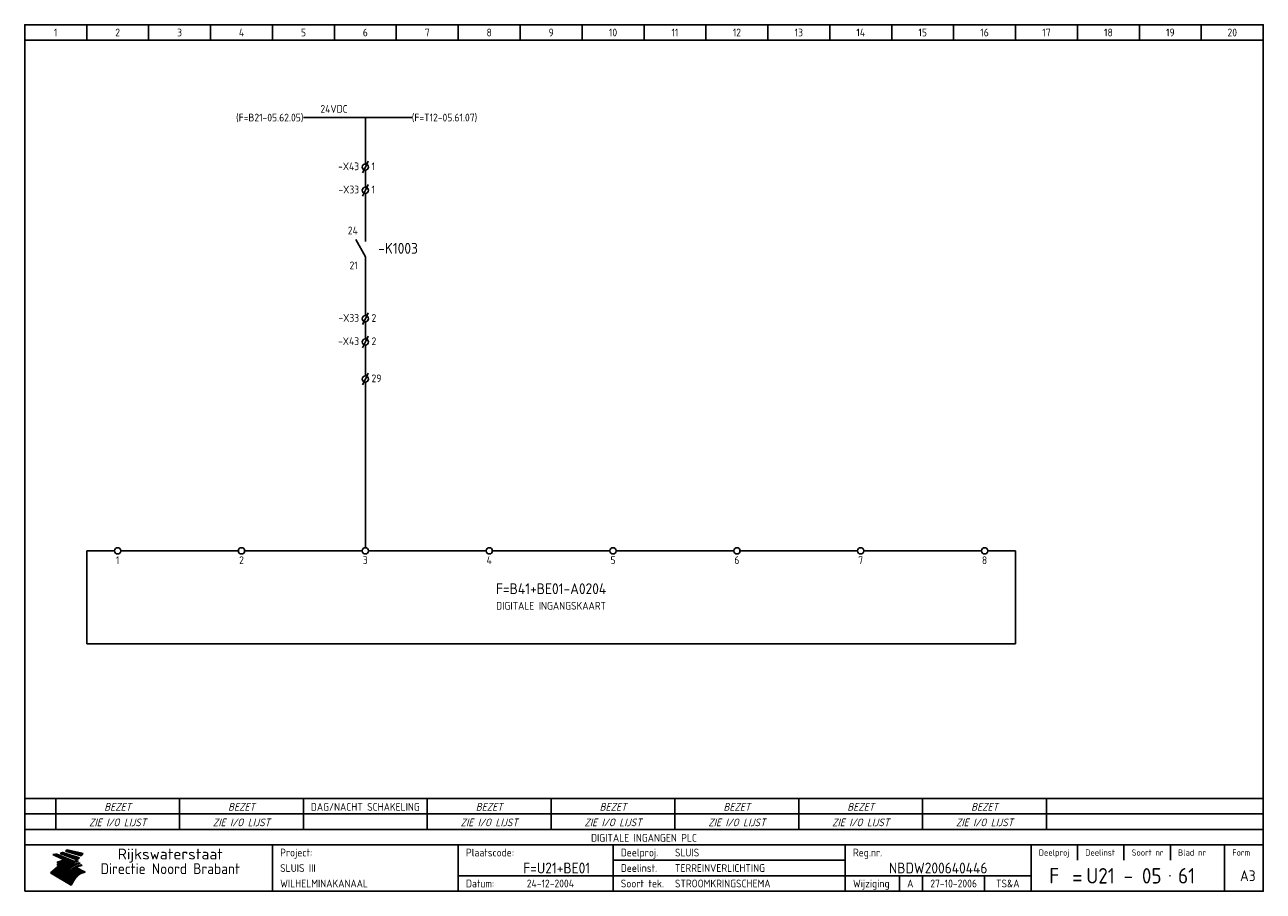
# Model space of a CAD drawing. Extents: x 10 to 410, y 10 to 290.
import ezdxf
from ezdxf.enums import TextEntityAlignment as Align

# ---------------------------------------------------------------- set-up
doc = ezdxf.new("R2010")
doc.units = 0
doc.header["$MEASUREMENT"] = 0
doc.header["$PDMODE"] = 1
for name, color, linetype in [('0-25', 7, 'CONTINUOUS'), ('0-35', 2, 'CONTINUOUS'), ('0-50', 3, 'CONTINUOUS'), ('B-25', 7, 'CONTINUOUS'), ('B-35', 2, 'CONTINUOUS'), ('S-25', 7, 'CONTINUOUS')]:
    doc.layers.add(name, color=color, linetype=linetype)
doc.styles.add('ISO', font='iso.shx')
doc.styles.get("Standard").update_dxf_attribs({"font": 'iso.shx'})

# ---------------------------------------------------------------- blocks, each defined once
blk = doc.blocks.new('KADERA3')
at = {"layer": '0-25'}
for p, q in [((30, 285), (30, 290)), ((50, 285), (50, 290)), ((70, 285), (70, 290)), ((90, 285), (90, 290)), ((110, 285), (110, 290)), ((130, 285), (130, 290)), ((150, 285), (150, 290)), ((170, 285), (170, 290)), ((190, 285), (190, 290)), ((210, 285), (210, 290)), ((230, 285), (230, 290)), ((250, 285), (250, 290)), ((270, 285), (270, 290)), ((290, 285), (290, 290)), ((310, 285), (310, 290)), ((330, 285), (330, 290)), ((350, 285), (350, 290)), ((370, 285), (370, 290)), ((390, 285), (390, 290)), ((10, 285), (410, 285)), ((410, 35), (10, 35)), ((410, 30), (10, 30)), ((350, 25), (350, 20)), ((365, 25), (365, 20)), ((380, 25), (380, 20)), ((200, 20), (275, 20)), ((150, 15), (335, 15)), ((292.5, 15), (292.5, 10)), ((300, 15), (300, 10)), ((320, 15), (320, 10))]:
    blk.add_line(p, q, dxfattribs=at)
at = {"layer": '0-25', "color": 7}
for p, q in [((19.1, 21.89), (25.12, 19)), ((19.1, 21.89), (25.12, 19)), ((19.17, 21.86), (20.7, 21.86)), ((19.29, 21.8), (20.83, 21.8)), ((19.4, 21.75), (20.96, 21.75)), ((19.52, 21.69), (21.09, 21.69)), ((19.64, 21.63), (21.22, 21.63)), ((19.74, 21.92), (20.56, 21.92)), ((19.75, 21.58), (21.36, 21.58)), ((19.87, 21.52), (21.49, 21.52)), ((19.99, 21.47), (21.62, 21.47)), ((20.11, 21.41), (21.75, 21.41)), ((20.22, 21.35), (21.88, 21.35)), ((20.25, 21.97), (20.43, 21.97)), ((20.34, 21.3), (22.02, 21.3)), ((20.38, 21.99), (26.02, 19.59)), ((20.38, 21.99), (26.02, 19.59)), ((20.46, 21.24), (22.15, 21.24)), ((20.57, 21.18), (22.28, 21.18)), ((20.69, 21.13), (22.41, 21.13)), ((20.81, 21.07), (22.55, 21.07)), ((20.92, 21.02), (22.68, 21.02)), ((21.04, 20.96), (22.81, 20.96)), ((21.16, 20.9), (22.94, 20.9)), ((21.27, 20.85), (23.07, 20.85)), ((21.39, 20.79), (23.21, 20.79)), ((21.47, 22.25), (26.83, 20.19)), ((21.47, 22.25), (26.83, 20.19)), ((21.49, 22.25), (23.07, 22.25)), ((21.51, 20.73), (23.34, 20.73)), ((21.6, 22.2), (23.25, 22.2)), ((21.63, 20.68), (23.47, 20.68)), ((21.65, 22.31), (22.89, 22.31)), ((21.74, 20.62), (23.6, 20.62)), ((21.75, 22.14), (23.42, 22.14)), ((21.8, 22.37), (22.71, 22.37)), ((21.86, 20.57), (23.73, 20.57)), ((21.9, 22.08), (23.6, 22.08)), ((21.94, 22.42), (22.53, 22.42)), ((21.98, 20.51), (23.87, 20.51)), ((22.04, 22.03), (23.78, 22.03)), ((22.06, 22.48), (22.36, 22.48)), ((22.09, 20.45), (24, 20.45)), ((22.18, 22.53), (27.65, 20.8)), ((22.18, 22.53), (27.65, 20.8)), ((22.19, 21.97), (23.96, 21.97)), ((22.21, 20.4), (24.13, 20.4)), ((22.33, 20.34), (24.26, 20.34)), ((22.34, 21.92), (24.13, 21.92)), ((22.37, 20), (23.08, 20)), ((22.44, 20.28), (24.4, 20.28)), ((22.48, 21.86), (24.31, 21.86)), ((22.49, 20.06), (23.04, 20.06)), ((22.56, 20.23), (24.53, 20.23)), ((22.61, 20.12), (22.93, 20.12)), ((22.63, 21.8), (24.49, 21.8)), ((22.68, 20.17), (24.66, 20.17)), ((22.71, 20.17), (22.82, 20.17)), ((23.11, 20.02), (22.77, 20.2)), ((23.11, 20.02), (22.77, 20.2)), ((22.78, 21.75), (24.67, 21.75)), ((22.79, 20.12), (24.79, 20.12)), ((22.91, 20.06), (24.92, 20.06)), ((22.92, 21.69), (24.85, 21.69)), ((23.03, 20), (25.06, 20)), ((23.07, 21.63), (25.02, 21.63)), ((23.14, 22.99), (28.22, 21.46)), ((23.14, 22.99), (28.22, 21.46)), ((23.15, 22.98), (25.33, 22.98)), ((23.22, 21.58), (25.2, 21.58)), ((23.23, 23.04), (25.09, 23.04)), ((23.32, 23.1), (24.84, 23.1)), ((23.34, 22.93), (25.57, 22.93)), ((23.36, 21.52), (25.38, 21.52)), ((23.4, 23.15), (24.6, 23.15)), ((23.49, 23.21), (24.36, 23.21)), ((23.51, 21.47), (25.56, 21.47)), ((23.52, 22.87), (25.81, 22.87)), ((23.57, 23.27), (24.12, 23.27)), ((23.64, 23.32), (23.87, 23.32)), ((23.66, 21.41), (25.74, 21.41)), ((23.7, 23.36), (28.82, 22.17)), ((23.7, 23.36), (28.82, 22.17)), ((23.71, 22.82), (26.06, 22.82)), ((23.8, 21.35), (25.91, 21.35)), ((23.9, 22.76), (26.3, 22.76)), ((23.95, 21.3), (26.09, 21.3)), ((24.09, 22.7), (26.54, 22.7)), ((24.09, 21.24), (26.27, 21.24)), ((24.24, 21.18), (26.45, 21.18)), ((24.27, 22.65), (26.78, 22.65)), ((24.39, 21.13), (26.62, 21.13)), ((24.46, 22.59), (27.03, 22.59)), ((24.53, 21.07), (26.8, 21.07)), ((24.65, 22.53), (27.27, 22.53)), ((24.68, 21.02), (26.98, 21.02)), ((24.83, 20.96), (27.16, 20.96)), ((24.84, 22.48), (27.51, 22.48)), ((24.97, 20.9), (27.34, 20.9)), ((25.02, 22.42), (27.75, 22.42)), ((25.12, 20.85), (27.51, 20.85)), ((25.21, 22.37), (28, 22.37)), ((25.27, 20.79), (27.63, 20.79)), ((25.4, 22.31), (28.24, 22.31)), ((25.41, 20.73), (27.57, 20.73)), ((25.56, 20.68), (27.51, 20.68)), ((25.58, 22.25), (28.48, 22.25)), ((25.71, 20.62), (27.44, 20.62)), ((25.77, 22.2), (28.72, 22.2)), ((25.85, 20.57), (27.37, 20.57)), ((25.96, 22.14), (28.79, 22.14)), ((26, 20.51), (27.29, 20.51)), ((26.15, 22.08), (28.75, 22.08)), ((26.15, 20.45), (27.22, 20.45)), ((26.29, 20.4), (27.14, 20.4)), ((26.33, 22.03), (28.71, 22.03)), ((26.44, 20.34), (27.06, 20.34)), ((26.52, 21.97), (28.66, 21.97)), ((26.59, 20.28), (26.97, 20.28)), ((26.71, 21.92), (28.62, 21.92)), ((26.73, 20.23), (26.89, 20.23)), ((26.9, 21.86), (28.57, 21.86)), ((27.08, 21.8), (28.52, 21.8)), ((27.27, 21.75), (28.48, 21.75)), ((27.46, 21.69), (28.43, 21.69)), ((27.65, 21.63), (28.38, 21.63)), ((27.83, 21.58), (28.33, 21.58)), ((28.02, 21.52), (28.28, 21.52)), ((28.21, 21.47), (28.22, 21.47)), ((20.58, 17.88), (18.3, 16)), ((20.58, 17.88), (18.3, 16)), ((24.94, 11.97), (18.3, 16)), ((24.94, 11.97), (18.3, 16)), ((18.31, 16.01), (20.96, 16.01)), ((18.38, 16.07), (21.46, 16.07)), ((18.45, 16.12), (21.88, 16.12)), ((18.52, 16.18), (22.15, 16.18)), ((18.59, 16.23), (22.38, 16.23)), ((18.65, 16.29), (22.58, 16.29)), ((18.72, 16.35), (22.75, 16.35)), ((18.79, 16.4), (22.91, 16.4)), ((18.86, 16.46), (20.6, 16.46)), ((18.93, 16.52), (20.6, 16.52)), ((18.99, 16.57), (20.6, 16.57)), ((19.06, 16.63), (20.6, 16.63)), ((19.13, 16.68), (20.6, 16.68)), ((19.2, 16.74), (20.6, 16.74)), ((19.27, 16.8), (20.6, 16.8)), ((19.33, 16.85), (21.07, 16.85)), ((19.4, 16.91), (21.55, 16.91)), ((19.47, 16.97), (21.88, 16.97)), ((19.54, 17.02), (22.13, 17.02)), ((19.61, 17.08), (22.34, 17.08)), ((19.67, 17.13), (20.6, 17.13)), ((19.74, 17.19), (20.6, 17.19)), ((19.81, 17.25), (20.6, 17.25)), ((19.88, 17.3), (20.6, 17.3)), ((19.95, 17.36), (20.6, 17.36)), ((20.01, 17.42), (20.6, 17.42)), ((20.08, 17.47), (20.93, 17.47)), ((20.15, 17.53), (21.26, 17.53)), ((20.22, 17.58), (21.51, 17.58)), ((20.29, 17.64), (21.72, 17.64)), ((20.35, 17.7), (21.9, 17.7)), ((20.42, 17.75), (22.07, 17.75)), ((20.49, 17.81), (22.22, 17.81)), ((20.56, 17.87), (22.36, 17.87)), ((20.6, 19.11), (20.58, 19.51)), ((20.6, 19.11), (20.58, 19.51)), ((20.58, 19.5), (22.09, 19.5)), ((20.58, 19.44), (21.95, 19.44)), ((20.59, 19.38), (21.79, 19.38)), ((20.59, 19.33), (21.62, 19.33)), ((20.59, 19.27), (21.42, 19.27)), ((20.6, 19.22), (21.2, 19.22)), ((20.6, 19.16), (20.93, 19.16)), ((20.6, 19.11), (20.69, 19.12)), ((20.6, 19.11), (20.69, 19.12)), ((20.6, 18.79), (20.77, 18.81)), ((20.6, 18.79), (20.77, 18.81)), ((20.6, 18.29), (20.6, 18.79)), ((20.6, 18.29), (20.6, 18.79)), ((20.6, 18.77), (22.46, 18.77)), ((20.6, 18.71), (22.33, 18.71)), ((20.6, 18.65), (22.19, 18.65)), ((20.6, 18.6), (22.04, 18.6)), ((20.6, 18.54), (21.87, 18.54)), ((20.6, 18.48), (21.68, 18.48)), ((20.6, 18.43), (21.46, 18.43)), ((20.6, 18.37), (21.21, 18.37)), ((20.6, 18.32), (20.87, 18.32)), ((20.6, 18.29), (20.88, 18.32)), ((20.6, 18.29), (20.88, 18.32)), ((20.6, 17.88), (20.86, 17.91)), ((20.6, 17.88), (20.86, 17.91)), ((20.6, 17.43), (20.97, 17.48)), ((20.6, 17.43), (20.97, 17.48)), ((20.6, 17.43), (20.6, 17.09)), ((20.6, 17.43), (20.6, 17.09)), ((20.6, 17.09), (21.26, 17.16)), ((20.6, 17.09), (21.26, 17.16)), ((20.6, 16.8), (21.37, 16.89)), ((20.6, 16.8), (21.37, 16.89)), ((20.6, 16.8), (20.6, 16.45)), ((20.6, 16.8), (20.6, 16.45)), ((20.6, 16.45), (21.56, 16.56)), ((20.6, 16.45), (21.56, 16.56)), ((20.6, 15.97), (21.67, 16.09)), ((20.6, 15.97), (21.67, 16.09)), ((20.7, 16.46), (23.06, 16.46)), ((20.9, 19.55), (22.23, 19.55)), ((20.9, 18.82), (22.59, 18.82)), ((20.98, 17.92), (22.5, 17.92)), ((21.02, 17.13), (22.53, 17.13)), ((21.19, 19.61), (22.35, 19.61)), ((21.2, 16.52), (23.2, 16.52)), ((21.32, 18.88), (22.71, 18.88)), ((21.32, 17.98), (22.62, 17.98)), ((21.42, 19.67), (22.47, 19.67)), ((21.47, 17.19), (22.7, 17.19)), ((21.59, 18.03), (22.74, 18.03)), ((21.61, 18.93), (22.82, 18.93)), ((21.62, 19.72), (22.59, 19.72)), ((21.72, 16.57), (23.32, 16.57)), ((21.77, 17.25), (22.85, 17.25)), ((21.8, 19.78), (22.69, 19.78)), ((21.8, 18.09), (22.85, 18.09)), ((21.84, 18.99), (22.92, 18.99)), ((21.96, 19.83), (22.79, 19.83)), ((21.99, 18.15), (22.95, 18.15)), ((22.01, 17.3), (22.99, 17.3)), ((22.03, 19.05), (23.03, 19.05)), ((22.1, 16.63), (23.44, 16.63)), ((22.11, 19.89), (22.89, 19.89)), ((22.16, 18.2), (23.05, 18.2)), ((22.21, 19.1), (23.12, 19.1)), ((22.21, 17.36), (23.12, 17.36)), ((22.24, 19.95), (22.99, 19.95)), ((22.31, 18.26), (23.15, 18.26)), ((22.36, 19.16), (23.22, 19.16)), ((22.38, 16.68), (23.56, 16.68)), ((22.39, 17.42), (23.24, 17.42)), ((22.45, 18.32), (23.24, 18.32)), ((22.51, 19.22), (23.3, 19.22)), ((22.56, 17.47), (23.36, 17.47)), ((22.59, 18.37), (23.33, 18.37)), ((22.6, 16.74), (23.66, 16.74)), ((22.64, 19.27), (23.39, 19.27)), ((22.71, 18.43), (23.42, 18.43)), ((22.71, 17.53), (23.47, 17.53)), ((22.77, 19.33), (23.47, 19.33)), ((22.79, 16.8), (23.77, 16.8)), ((22.83, 18.48), (23.5, 18.48)), ((22.84, 17.58), (23.57, 17.58)), ((22.89, 19.38), (23.55, 19.38)), ((22.94, 18.54), (23.58, 18.54)), ((22.96, 16.85), (23.86, 16.85)), ((22.97, 17.64), (23.67, 17.64)), ((23, 19.44), (23.63, 19.44)), ((23.04, 18.6), (23.66, 18.6)), ((23.1, 19.5), (23.72, 19.5)), ((23.1, 17.7), (23.77, 17.7)), ((23.12, 16.91), (23.96, 16.91)), ((23.14, 18.65), (23.74, 18.65)), ((23.15, 19.95), (25.19, 19.95)), ((23.21, 19.55), (23.8, 19.55)), ((23.21, 17.75), (23.86, 17.75)), ((23.21, 16.01), (28.9, 16.01)), ((23.24, 18.71), (23.82, 18.71)), ((23.26, 19.89), (25.32, 19.89)), ((23.26, 16.97), (24.05, 16.97)), ((23.3, 19.61), (23.88, 19.61)), ((23.32, 17.81), (23.95, 17.81)), ((23.33, 18.77), (23.91, 18.77)), ((23.37, 16.07), (29.08, 16.07)), ((23.38, 19.83), (25.45, 19.83)), ((23.39, 19.67), (23.81, 19.67)), ((23.39, 17.02), (24.14, 17.02)), ((23.42, 18.82), (23.99, 18.82)), ((23.42, 17.87), (24.03, 17.87)), ((23.45, 19.7), (23.58, 19.79)), ((23.45, 19.7), (23.58, 19.79)), ((23.48, 19.72), (23.7, 19.72)), ((23.5, 19.78), (25.58, 19.78)), ((23.51, 18.88), (24.07, 18.88)), ((23.51, 16.12), (29.27, 16.12)), ((23.52, 17.92), (24.11, 17.92)), ((23.52, 17.08), (24.22, 17.08)), ((23.54, 18.9), (24.3, 19.42)), ((23.54, 18.9), (24.3, 19.42)), ((23.56, 19.78), (23.59, 19.78)), ((23.56, 19.39), (23.9, 19.62)), ((23.56, 19.39), (23.9, 19.62)), ((23.58, 19.79), (23.9, 19.62)), ((23.58, 19.79), (23.9, 19.62)), ((23.59, 18.93), (24.15, 18.93)), ((23.61, 19.72), (25.72, 19.72)), ((23.62, 17.98), (24.2, 17.98)), ((23.63, 17.13), (24.3, 17.13)), ((23.65, 18.59), (24.62, 19.25)), ((23.65, 18.59), (24.62, 19.25)), ((29.41, 16.17), (23.65, 16.17)), ((23.67, 18.99), (24.23, 18.99)), ((23.71, 18.03), (24.28, 18.03)), ((23.73, 19.67), (25.85, 19.67)), ((23.75, 19.05), (24.32, 19.05)), ((23.75, 17.19), (24.38, 17.19)), ((23.77, 16.23), (29.47, 16.23)), ((23.79, 18.09), (24.36, 18.09)), ((23.83, 19.1), (24.4, 19.1)), ((23.85, 19.61), (25.98, 19.61)), ((23.85, 17.25), (24.46, 17.25)), ((23.88, 18.15), (24.44, 18.15)), ((23.89, 16.29), (29.36, 16.29)), ((23.92, 19.16), (24.48, 19.16)), ((23.94, 18.19), (25.23, 19.07)), ((23.94, 18.19), (25.23, 19.07)), ((23.95, 17.3), (24.55, 17.3)), ((23.96, 19.55), (25.96, 19.55)), ((23.96, 18.2), (24.53, 18.2)), ((24, 19.22), (24.56, 19.22)), ((24, 16.35), (29.24, 16.35)), ((24.04, 18.26), (24.61, 18.26)), ((24.05, 17.36), (24.63, 17.36)), ((24.06, 17.88), (25.34, 18.76)), ((24.06, 17.88), (25.34, 18.76)), ((24.08, 19.5), (25.88, 19.5)), ((24.08, 19.27), (24.58, 19.27)), ((24.11, 16.4), (29.13, 16.4)), ((24.13, 18.32), (24.69, 18.32)), ((24.14, 17.42), (24.71, 17.42)), ((24.16, 19.33), (24.47, 19.33)), ((24.2, 19.44), (25.79, 19.44)), ((24.21, 18.37), (24.77, 18.37)), ((24.21, 16.46), (29.02, 16.46)), ((24.23, 17.47), (24.79, 17.47)), ((24.24, 17.48), (25.52, 18.36)), ((24.24, 17.48), (25.52, 18.36)), ((24.25, 19.38), (24.36, 19.38)), ((24.29, 18.43), (24.85, 18.43)), ((24.3, 19.42), (24.62, 19.25)), ((24.3, 19.42), (24.62, 19.25)), ((24.31, 19.38), (25.71, 19.38)), ((24.31, 17.53), (24.87, 17.53)), ((24.31, 16.52), (28.91, 16.52)), ((24.35, 17.17), (25.64, 18.05)), ((24.35, 17.17), (25.64, 18.05)), ((24.37, 18.48), (24.94, 18.48)), ((24.39, 17.58), (24.96, 17.58)), ((24.4, 16.57), (28.79, 16.57)), ((24.43, 19.33), (25.62, 19.33)), ((24.45, 18.54), (25.02, 18.54)), ((24.47, 17.64), (25.04, 17.64)), ((24.49, 16.63), (28.68, 16.63)), ((24.54, 18.6), (25.1, 18.6)), ((24.55, 19.27), (25.54, 19.27)), ((24.56, 17.7), (25.12, 17.7)), ((24.57, 16.68), (28.57, 16.68)), ((24.62, 18.65), (25.18, 18.65)), ((24.63, 16.72), (25.91, 17.6)), ((24.63, 16.72), (25.91, 17.6)), ((24.64, 17.75), (25.2, 17.75)), ((24.66, 16.74), (28.45, 16.74)), ((24.67, 19.22), (25.45, 19.22)), ((24.7, 18.71), (25.27, 18.71)), ((24.72, 17.81), (25.29, 17.81)), ((24.74, 16.8), (28.34, 16.8)), ((24.78, 19.16), (25.37, 19.16)), ((24.78, 18.77), (25.34, 18.77)), ((24.8, 17.87), (25.37, 17.87)), ((24.82, 16.85), (28.23, 16.85)), ((24.87, 18.82), (25.4, 18.82)), ((24.89, 17.92), (25.45, 17.92)), ((24.9, 19.1), (25.28, 19.1)), ((24.9, 16.91), (28.11, 16.91)), ((24.95, 18.88), (25.45, 18.88)), ((24.97, 17.98), (25.53, 17.98)), ((24.99, 16.97), (28, 16.97)), ((25.02, 19.05), (25.2, 19.05)), ((25.03, 18.93), (25.51, 18.93)), ((25.05, 18.03), (25.61, 18.03)), ((25.07, 17.02), (27.89, 17.02)), ((25.11, 18.99), (25.57, 18.99)), ((26.02, 19.59), (25.12, 19)), ((26.02, 19.59), (25.12, 19)), ((25.13, 18.09), (25.68, 18.09)), ((25.15, 17.08), (27.77, 17.08)), ((25.19, 19.05), (25.63, 19.05)), ((25.21, 18.15), (25.75, 18.15)), ((25.23, 17.13), (27.66, 17.13)), ((25.26, 19.1), (25.7, 19.1)), ((25.3, 18.2), (25.82, 18.2)), ((25.31, 17.19), (27.55, 17.19)), ((25.33, 19.16), (25.77, 19.16)), ((25.38, 18.26), (25.89, 18.26)), ((25.39, 19.22), (25.85, 19.22)), ((25.4, 17.25), (27.43, 17.25)), ((25.46, 18.32), (25.97, 18.32)), ((25.47, 19.27), (25.93, 19.27)), ((25.48, 17.3), (27.32, 17.3)), ((25.54, 19.33), (26.03, 19.33)), ((25.54, 18.37), (26.06, 18.37)), ((25.56, 17.36), (27.21, 17.36)), ((25.62, 18.43), (26.14, 18.43)), ((25.63, 19.38), (26.13, 19.38)), ((25.64, 17.42), (27.1, 17.42)), ((25.7, 18.48), (26.24, 18.48)), ((25.72, 19.44), (26.24, 19.44)), ((25.73, 17.47), (26.98, 17.47)), ((25.79, 18.54), (26.34, 18.54)), ((25.81, 17.53), (26.87, 17.53)), ((25.82, 19.5), (26.36, 19.5)), ((25.89, 18.6), (26.46, 18.6)), ((25.89, 17.58), (26.76, 17.58)), ((25.93, 19.55), (26.53, 19.55)), ((25.96, 17.64), (26.64, 17.64)), ((25.99, 18.65), (26.58, 18.65)), ((26.04, 17.7), (26.59, 17.7)), ((26.06, 19.61), (26.85, 19.61)), ((26.1, 18.71), (26.72, 18.71)), ((26.12, 17.75), (26.67, 17.75)), ((26.2, 17.81), (26.76, 17.81)), ((26.21, 19.67), (27.23, 19.67)), ((26.23, 18.77), (26.89, 18.77)), ((26.29, 17.87), (26.86, 17.87)), ((26.37, 18.82), (27.09, 18.82)), ((26.39, 17.92), (26.97, 17.92)), ((26.44, 19.72), (27.18, 19.72)), ((26.49, 17.98), (27.09, 17.98)), ((26.53, 18.88), (27.34, 18.88)), ((26.56, 17.68), (29.54, 16.2)), ((26.56, 17.68), (29.54, 16.2)), ((26.6, 18.03), (27.22, 18.03)), ((26.72, 18.09), (27.38, 18.09)), ((26.73, 18.93), (27.66, 18.93)), ((26.85, 18.15), (27.56, 18.15)), ((26.99, 18.99), (27.9, 18.99)), ((27, 18.2), (27.8, 18.2)), ((27.13, 19.78), (27.25, 19.64)), ((27.13, 19.78), (27.25, 19.64)), ((27.18, 18.26), (28.13, 18.26)), ((27.26, 19.05), (27.84, 19.05)), ((27.39, 18.32), (28.47, 18.32)), ((27.7, 18.37), (28.49, 18.37)), ((27.78, 19.1), (27.93, 18.96)), ((27.78, 19.1), (27.93, 18.96)), ((28, 18.43), (28.44, 18.43)), ((28.29, 15.83), (29.54, 16.2)), ((28.29, 15.83), (29.54, 16.2)), ((28.39, 18.48), (28.54, 18.32)), ((28.39, 18.48), (28.54, 18.32)), ((29.54, 16.2), (29.45, 16.17)), ((29.54, 16.2), (29.45, 16.17)), ((29.46, 16.18), (29.47, 16.18)), ((18.38, 15.95), (20.6, 15.95)), ((18.47, 15.9), (20.6, 15.9)), ((18.57, 15.84), (20.6, 15.84)), ((18.66, 15.78), (20.6, 15.78)), ((18.75, 15.73), (20.6, 15.73)), ((18.85, 15.67), (20.6, 15.67)), ((18.94, 15.62), (20.6, 15.62)), ((19.03, 15.56), (27.83, 15.56)), ((19.12, 15.5), (27.75, 15.5)), ((19.22, 15.45), (27.66, 15.45)), ((19.31, 15.39), (27.58, 15.39)), ((19.4, 15.33), (27.5, 15.33)), ((19.49, 15.28), (27.43, 15.28)), ((19.59, 15.22), (27.36, 15.22)), ((19.68, 15.17), (27.29, 15.17)), ((19.77, 15.11), (27.22, 15.11)), ((19.86, 15.05), (27.15, 15.05)), ((19.96, 15), (27.09, 15)), ((20.05, 14.94), (27.02, 14.94)), ((20.14, 14.88), (26.96, 14.88)), ((20.24, 14.83), (26.9, 14.83)), ((20.33, 14.77), (26.84, 14.77)), ((20.42, 14.72), (26.79, 14.72)), ((20.51, 14.66), (26.73, 14.66)), ((20.6, 15.97), (20.6, 15.58)), ((20.6, 15.97), (20.6, 15.58)), ((20.6, 15.58), (21.95, 15.73)), ((20.6, 15.58), (21.95, 15.73)), ((20.61, 14.6), (26.68, 14.6)), ((20.7, 14.55), (26.62, 14.55)), ((20.79, 14.49), (26.57, 14.49)), ((20.88, 14.43), (26.52, 14.43)), ((20.94, 15.62), (27.92, 15.62)), ((20.98, 14.38), (26.47, 14.38)), ((21.07, 14.32), (26.42, 14.32)), ((21.16, 14.27), (26.38, 14.27)), ((21.25, 14.21), (26.33, 14.21)), ((21.35, 14.15), (26.29, 14.15)), ((21.44, 14.1), (26.24, 14.1)), ((21.45, 15.67), (28.01, 15.67)), ((21.53, 14.04), (26.2, 14.04)), ((21.63, 13.98), (26.16, 13.98)), ((21.72, 13.93), (26.12, 13.93)), ((21.81, 13.87), (26.08, 13.87)), ((21.9, 13.82), (26.04, 13.82)), ((21.96, 15.73), (28.11, 15.73)), ((22, 13.76), (26, 13.76)), ((22.09, 13.7), (25.96, 13.7)), ((22.18, 13.65), (25.93, 13.65)), ((22.27, 13.59), (25.89, 13.59)), ((22.34, 15.78), (28.21, 15.78)), ((22.37, 13.53), (25.86, 13.53)), ((22.46, 13.48), (25.82, 13.48)), ((22.55, 13.42), (25.79, 13.42)), ((22.62, 15.84), (28.33, 15.84)), ((22.65, 13.37), (25.76, 13.37)), ((22.74, 13.31), (25.73, 13.31)), ((22.83, 13.25), (25.69, 13.25)), ((22.84, 15.9), (28.52, 15.9)), ((22.92, 13.2), (25.66, 13.2)), ((23.02, 13.14), (25.63, 13.14)), ((23.04, 15.95), (28.71, 15.95)), ((23.11, 13.08), (25.59, 13.08)), ((23.2, 13.03), (25.56, 13.03)), ((23.29, 12.97), (25.53, 12.97)), ((23.39, 12.92), (25.5, 12.92)), ((23.48, 12.86), (25.46, 12.86)), ((23.57, 12.8), (25.43, 12.8)), ((23.66, 12.75), (25.4, 12.75)), ((23.76, 12.69), (25.36, 12.69)), ((23.85, 12.63), (25.33, 12.63)), ((23.94, 12.58), (25.3, 12.58)), ((24.04, 12.52), (25.26, 12.52)), ((24.13, 12.47), (25.23, 12.47)), ((24.22, 12.41), (25.2, 12.41)), ((24.31, 12.35), (25.17, 12.35)), ((24.41, 12.3), (25.13, 12.3)), ((24.5, 12.24), (25.1, 12.24)), ((24.59, 12.18), (25.07, 12.18)), ((24.68, 12.13), (25.03, 12.13)), ((24.78, 12.07), (25, 12.07)), ((24.87, 12.02), (24.97, 12.02)), ((24.94, 11.97), (25.81, 13.45)), ((24.94, 11.97), (25.81, 13.45))]:
    blk.add_line(p, q, dxfattribs=at)
for centre, radius, start, end in [((19.15, 29.7), 7.8, 269.6055, 279.0886), ((19.15, 29.7), 7.8, 269.6055, 279.0886), ((19.93, 25.38), 5.91, 276.3402, 298.7463), ((19.93, 25.38), 5.91, 276.3402, 298.7463), ((19.84, 25.09), 6.03, 278.129, 302.868), ((19.84, 25.09), 6.03, 278.129, 302.868), ((19.84, 27.26), 5.27, 288.0217, 296.3084), ((19.84, 27.26), 5.27, 288.0217, 296.3084), ((20.49, 27.56), 5.28, 300.0654, 307.393), ((20.49, 27.56), 5.28, 300.0654, 307.393), ((24.11, 24.7), 5.26, 301.1147, 312.2814), ((24.11, 24.7), 5.26, 301.1147, 312.2814), ((21.95, 27.32), 8.59, 316.9248, 323.1399), ((21.95, 27.32), 8.59, 316.9248, 323.1399), ((20.21, 23.78), 5.91, 273.6149, 304.3803), ((20.21, 23.78), 5.91, 273.6149, 304.3803), ((20.35, 24.56), 5.76, 274.164, 302.5474), ((20.35, 24.56), 5.76, 274.164, 302.5474), ((20.05, 24.28), 6.02, 277.9472, 305.7139), ((20.05, 24.28), 6.02, 277.9472, 305.7139), ((20.04, 23.49), 6.09, 278.8115, 306.4242), ((20.04, 23.49), 6.09, 278.8115, 306.4242), ((20.53, 23.07), 5.96, 277.0519, 304.973), ((20.53, 23.07), 5.96, 277.0519, 304.973), ((20.72, 22.76), 5.91, 276.3402, 304.3803), ((20.72, 22.76), 5.91, 276.3402, 304.3803), ((21.06, 22.34), 5.81, 274.9043, 303.1745), ((21.06, 22.34), 5.81, 274.9043, 303.1745), ((20.82, 22.06), 6.04, 278.1111, 305.8489), ((20.82, 22.06), 6.04, 278.1111, 305.8489), ((21.3, 21.6), 5.91, 276.3402, 304.3803), ((21.3, 21.6), 5.91, 276.3402, 304.3803), ((27.05, 17.17), 2.63, 107.4286, 133.7799), ((27.05, 17.17), 2.63, 107.4286, 133.7799), ((27.45, 16.91), 2.81, 110.4143, 138.7411), ((27.45, 16.91), 2.81, 110.4143, 138.7411), ((27.57, 15.64), 3.4, 98.1566, 126.9045), ((27.57, 15.64), 3.4, 98.1566, 126.9045), ((27.91, 15.54), 3.39, 100.5835, 132.088), ((27.91, 15.54), 3.39, 100.5835, 132.088), ((28.21, 14.74), 3.67, 95.7581, 128.7216), ((28.21, 14.74), 3.67, 95.7581, 128.7216), ((27.01, 16.84), 2.93, 87.7348, 104.8316), ((27.01, 16.84), 2.93, 87.7348, 104.8316), ((27.37, 15.71), 3.93, 91.7838, 103.2817), ((27.37, 15.71), 3.93, 91.7838, 103.2817), ((28.4, 15.05), 3.21, 96.3886, 125.0052), ((28.4, 15.05), 3.21, 96.3886, 125.0052), ((27.82, 16.31), 2.8, 90.634, 105.1984), ((27.82, 16.31), 2.8, 90.634, 105.1984), ((28.19, 15.04), 3.93, 93.8342, 103.2817), ((28.19, 15.04), 3.93, 93.8342, 103.2817), ((28.58, 15.69), 2.8, 93.8141, 105.1984), ((28.58, 15.69), 2.8, 93.8141, 105.1984), ((28.95, 14.41), 3.93, 96.0135, 103.2817), ((28.95, 14.41), 3.93, 96.0135, 103.2817), ((31.24, 10.26), 6.3, 117.9568, 149.6251), ((31.24, 10.26), 6.3, 117.9568, 149.6251)]:
    blk.add_arc(centre, radius, start, end, dxfattribs=at)
at = {"layer": '0-35'}
for p, q in [((90, 25), (90, 10)), ((150, 25), (150, 10)), ((200, 25), (200, 10)), ((275, 25), (275, 10)), ((335, 25), (335, 10)), ((397.5, 25), (397.5, 10))]:
    blk.add_line(p, q, dxfattribs=at)
at = {"layer": '0-50'}
for p, q in [((10, 25), (410, 25)), ((348.75, 15), (351.25, 15)), ((348.75, 13.5), (351.25, 13.5))]:
    blk.add_line(p, q, dxfattribs=at)
blk.add_lwpolyline([(10, 10), (410, 10), (410, 290), (10, 290)], close=True, dxfattribs=at)
at = {"layer": '0-50', "const_width": 0.25}
blk.add_lwpolyline([(379.75, 15, 1), (380, 15, 1)], format="xyb", close=True, dxfattribs=at)
at = {"layer": '0-25', "style": 'ISO'}
for s, height, p in [('Project:', 2.5, (92.5, 22.5)), ('Plaatscode:', 2.5, (152.5, 22.5)), ('Deelproj.', 2.5, (202.5, 22.5)), ('Reg.nr.', 2.5, (277.5, 22.5)), ('Deelproj', 2, (337.5, 22.5)), ('Deelinst', 2, (352.5, 22.5)), ('Soort nr', 2, (367.5, 22.5)), ('Blad nr', 2, (382.5, 22.5)), ('Form', 2, (400, 22.5)), ('Deelinst.', 2.5, (202.5, 17.5)), ('Datum:', 2.5, (152.5, 12.5)), ('Soort tek.', 2.5, (202.5, 12.5)), ('Wijziging', 2.5, (277.5, 12.5))]:
    blk.add_text(s, height=height, dxfattribs=at).set_placement(p, align=Align.MIDDLE_LEFT)
for tag, p in [('STR1', (20, 287.5)), ('STR2', (40, 287.5)), ('STR3', (60, 287.5)), ('STR4', (80, 287.5)), ('STR5', (100, 287.5)), ('STR6', (120, 287.5)), ('STR7', (140, 287.5)), ('STR8', (160, 287.5)), ('STR9', (180, 287.5)), ('STR10', (200, 287.5)), ('STR11', (220, 287.5)), ('STR12', (240, 287.5)), ('STR13', (260, 287.5)), ('STR14', (280, 287.5)), ('STR15', (300, 287.5)), ('STR16', (320, 287.5)), ('STR17', (340, 287.5)), ('STR18', (360, 287.5)), ('STR19', (380, 287.5)), ('STR20', (400, 287.5)), ('W', (180, 12.5)), ('Z', (310, 12.5)), ('Y', (327.5, 12.5))]:
    blk.add_attdef(tag, text='', height=2.5, dxfattribs=at).set_placement(p, align=Align.MIDDLE)
for tag, p in [('N', (220, 22.5)), ('B', (92.5, 17.5)), ('P', (220, 17.5)), ('C', (92.5, 12.5)), ('U', (220, 12.5)), ('REV', (295, 12.5))]:
    blk.add_attdef(tag, text='', height=2.5, dxfattribs=at).set_placement(p, align=Align.MIDDLE_LEFT)
at = {"layer": '0-35', "style": 'ISO', "width": 1.00614}
blk.add_text('Rijkswaterstaat', height=3.5, dxfattribs=at).set_placement((40, 20.28), (74, 20.28), align=Align.FIT)
at = {"layer": '0-35', "color": 2, "style": 'ISO', "width": 0.948867}
blk.add_text('Directie Noord Brabant', height=3.5, dxfattribs=at).set_placement((34.5, 15.53), (79.5, 15.53), align=Align.FIT)
at = {"layer": '0-35', "style": 'ISO'}
for tag, p in [('X', (178.5, 17.5)), ('FORM', (402.5, 15))]:
    blk.add_attdef(tag, text='', height=3.5, dxfattribs=at).set_placement(p, align=Align.MIDDLE_LEFT)
blk.add_attdef('RNR', text='', height=3.5, dxfattribs=at).set_placement((305, 17.5), align=Align.MIDDLE)
at = {"layer": '0-50', "style": 'ISO'}
for tag, p in [('M', (342.5, 15)), ('O', (365, 15))]:
    blk.add_attdef(tag, text='', height=5, dxfattribs=at).set_placement(p, align=Align.MIDDLE)
blk.add_attdef('Q', text='', height=5, dxfattribs=at).set_placement((382.5, 15), align=Align.MIDDLE_LEFT)
blk = doc.blocks.new('0035')
at = {"layer": 'S-25'}
blk.add_circle((0, 0), 1, dxfattribs=at)
at = {"layer": 'B-25'}
blk.add_attdef('OM1', text='', height=2.5, dxfattribs=at).set_placement((0, -3.01), align=Align.MIDDLE)
blk = doc.blocks.new('0033')
at = {"layer": 'S-25'}
for p in [(-0.94, -1.88), (0.94, 1.88)]:
    blk.add_line(p, (0, 0), dxfattribs=at)
blk.add_circle((0, 0), 1, dxfattribs=at)
at = {"layer": 'B-25'}
blk.add_attdef('KT', text='', height=2.5, dxfattribs=at).set_placement((-2, -1), align=Align.RIGHT)
blk.add_attdef('KN1', (2, -1.01), '', height=2.5, dxfattribs=at)
blk = doc.blocks.new('0034')
at = {"layer": 'S-25'}
for p, q in [((0, 0), (0, -5)), ((0, -10), (-3.12, -4.38)), ((0, -10), (0, -15))]:
    blk.add_line(p, q, dxfattribs=at)
at = {"layer": 'B-25'}
for tag, p in [('KN1', (-2.43, -2.73)), ('KN2', (-2.43, -14.01))]:
    blk.add_attdef(tag, text='', height=2.5, dxfattribs=at).set_placement(p, align=Align.RIGHT)
blk.add_attdef('OM1', (4, -13.01), '', height=2.5, dxfattribs=at)
at = {"layer": 'B-35'}
blk.add_attdef('KT', (4.14, -8.99), '', height=3.5, dxfattribs=at)

msp = doc.modelspace()

# ---------------------------------------------------------------- linework, layer by layer
at = {"layer": '0-25'}
for p, q in [((410, 40), (10, 40)), ((20, 30), (20, 40)), ((60, 30), (60, 40)), ((100, 30), (100, 40)), ((180, 30), (180, 40)), ((220, 30), (220, 40)), ((260, 30), (260, 40)), ((300, 30), (300, 40)), ((340, 30), (340, 40))]:
    msp.add_line(p, q, dxfattribs=at)
at = {"layer": 'S-25'}
for p, q in [((10, 285), (25, 285)), ((100, 260), (135, 260)), ((120, 245), (120, 260)), ((120, 237.5), (120, 243)), ((120, 220), (120, 235.5)), ((120, 210), (120, 196)), ((120, 194), (120, 188.5)), ((120, 186.5), (120, 176.5)), ((120, 174.5), (120, 121)), ((30, 90), (30, 120)), ((30, 120), (39, 120)), ((79, 120), (41, 120)), ((119, 120), (81, 120)), ((81, 120), (81, 120)), ((159, 120), (121, 120)), ((199, 120), (161, 120)), ((239, 120), (201, 120)), ((279, 120), (241, 120)), ((319, 120), (281, 120)), ((321, 120), (330, 120)), ((330, 120), (330, 90)), ((330, 90), (30, 90)), ((140, 40), (140, 30))]:
    msp.add_line(p, q, dxfattribs=at)
at = {"layer": 'S-25', "linetype": 'Continuous'}
msp.add_point((85, 124.5), dxfattribs=at)
msp.add_point((85, 124.5), dxfattribs=at)
at = {"layer": 'S-25'}
for p in [(180, 105), (40, 55), (180, 50), (180, 50)]:
    msp.add_point(p, dxfattribs=at)

# ---------------------------------------------------------------- block references
ref = msp.add_blockref('KADERA3', (0, 0), dxfattribs=at)
ref.add_attrib('B', 'SLUIS III', dxfattribs={"layer": '0-25', "height": 2.5, "style": 'ISO'}).set_placement((92.5, 17.5), align=Align.MIDDLE_LEFT)
ref.add_attrib('C', 'WILHELMINAKANAAL', dxfattribs={"layer": '0-25', "height": 2.5, "style": 'ISO'}).set_placement((92.5, 12.5), align=Align.MIDDLE_LEFT)
ref.add_attrib('N', 'SLUIS', dxfattribs={"layer": '0-25', "height": 2.5, "style": 'ISO'}).set_placement((220, 22.5), align=Align.MIDDLE_LEFT)
ref.add_attrib('P', 'TERREINVERLICHTING', dxfattribs={"layer": '0-25', "height": 2.5, "style": 'ISO'}).set_placement((220, 17.5), align=Align.MIDDLE_LEFT)
ref.add_attrib('U', 'STROOMKRINGSCHEMA', dxfattribs={"layer": '0-25', "height": 2.5, "style": 'ISO'}).set_placement((220, 12.5), align=Align.MIDDLE_LEFT)
ref.add_attrib('M', 'F', dxfattribs={"layer": '0-50', "height": 5, "style": 'ISO'}).set_placement((342.5, 15), align=Align.MIDDLE)
ref.add_attrib('O', 'U21 - 05', dxfattribs={"layer": '0-50', "height": 5, "style": 'ISO'}).set_placement((365, 15), align=Align.MIDDLE)
ref.add_attrib('Q', '61', dxfattribs={"layer": '0-50', "height": 5, "style": 'ISO'}).set_placement((382.5, 15), align=Align.MIDDLE_LEFT)
ref.add_attrib('X', 'F=U21+BE01', dxfattribs={"layer": '0-35', "height": 3.5, "style": 'ISO'}).set_placement((171, 17.5), align=Align.MIDDLE_LEFT)
ref.add_attrib('RNR', 'NBDW200640446', dxfattribs={"layer": '0-35', "height": 3.5, "style": 'ISO'}).set_placement((305, 17.5), align=Align.MIDDLE)
ref.add_attrib('W', '24-12-2004', dxfattribs={"layer": '0-25', "height": 2.5, "style": 'ISO'}).set_placement((179.75, 12.5), align=Align.MIDDLE)
ref.add_attrib('FORM', 'A3', dxfattribs={"layer": '0-35', "height": 3.5, "style": 'ISO'}).set_placement((402.5, 15), align=Align.MIDDLE_LEFT)
ref.add_attrib('REV', 'A', dxfattribs={"layer": '0-25', "height": 2.5, "style": 'ISO'}).set_placement((295, 12.5), align=Align.MIDDLE_LEFT)
ref.add_attrib('Z', '27-10-2006', dxfattribs={"layer": '0-25', "height": 2.5, "style": 'ISO'}).set_placement((310, 12.5), align=Align.MIDDLE)
ref.add_attrib('Y', 'TS&A', dxfattribs={"layer": '0-25', "height": 2.5, "style": 'ISO'}).set_placement((327.5, 12.5), align=Align.MIDDLE)
ref.add_attrib('STR1', '1', dxfattribs={"layer": '0-25', "height": 2.5, "style": 'ISO'}).set_placement((20, 287.5), align=Align.MIDDLE)
ref.add_attrib('STR2', '2', dxfattribs={"layer": '0-25', "height": 2.5, "style": 'ISO'}).set_placement((40, 287.5), align=Align.MIDDLE)
ref.add_attrib('STR3', '3', dxfattribs={"layer": '0-25', "height": 2.5, "style": 'ISO'}).set_placement((60, 287.5), align=Align.MIDDLE)
ref.add_attrib('STR4', '4', dxfattribs={"layer": '0-25', "height": 2.5, "style": 'ISO'}).set_placement((80, 287.5), align=Align.MIDDLE)
ref.add_attrib('STR5', '5', dxfattribs={"layer": '0-25', "height": 2.5, "style": 'ISO'}).set_placement((100, 287.5), align=Align.MIDDLE)
ref.add_attrib('STR6', '6', dxfattribs={"layer": '0-25', "height": 2.5, "style": 'ISO'}).set_placement((120, 287.5), align=Align.MIDDLE)
ref.add_attrib('STR7', '7', dxfattribs={"layer": '0-25', "height": 2.5, "style": 'ISO'}).set_placement((140, 287.5), align=Align.MIDDLE)
ref.add_attrib('STR8', '8', dxfattribs={"layer": '0-25', "height": 2.5, "style": 'ISO'}).set_placement((160, 287.5), align=Align.MIDDLE)
ref.add_attrib('STR9', '9', dxfattribs={"layer": '0-25', "height": 2.5, "style": 'ISO'}).set_placement((180, 287.5), align=Align.MIDDLE)
ref.add_attrib('STR10', '10', dxfattribs={"layer": '0-25', "height": 2.5, "style": 'ISO'}).set_placement((200, 287.5), align=Align.MIDDLE)
ref.add_attrib('STR11', '11', dxfattribs={"layer": '0-25', "height": 2.5, "style": 'ISO'}).set_placement((220, 287.5), align=Align.MIDDLE)
ref.add_attrib('STR12', '12', dxfattribs={"layer": '0-25', "height": 2.5, "style": 'ISO'}).set_placement((240, 287.5), align=Align.MIDDLE)
ref.add_attrib('STR13', '13', dxfattribs={"layer": '0-25', "height": 2.5, "style": 'ISO'}).set_placement((260, 287.5), align=Align.MIDDLE)
ref.add_attrib('STR14', '14', dxfattribs={"layer": '0-25', "height": 2.5, "style": 'ISO'}).set_placement((280, 287.5), align=Align.MIDDLE)
ref.add_attrib('STR15', '15', dxfattribs={"layer": '0-25', "height": 2.5, "style": 'ISO'}).set_placement((300, 287.5), align=Align.MIDDLE)
ref.add_attrib('STR16', '16', dxfattribs={"layer": '0-25', "height": 2.5, "style": 'ISO'}).set_placement((320, 287.5), align=Align.MIDDLE)
ref.add_attrib('STR17', '17', dxfattribs={"layer": '0-25', "height": 2.5, "style": 'ISO'}).set_placement((340, 287.5), align=Align.MIDDLE)
ref.add_attrib('STR18', '18', dxfattribs={"layer": '0-25', "height": 2.5, "style": 'ISO'}).set_placement((360, 287.5), align=Align.MIDDLE)
ref.add_attrib('STR19', '19', dxfattribs={"layer": '0-25', "height": 2.5, "style": 'ISO'}).set_placement((380, 287.5), align=Align.MIDDLE)
ref.add_attrib('STR20', '20', dxfattribs={"layer": '0-25', "height": 2.5, "style": 'ISO'}).set_placement((400, 287.5), align=Align.MIDDLE)
for name, p, values in [('0033', (120, 244), {'KN1': '1', 'KT': '-X43'}), ('0033', (120, 236.5), {'KN1': '1', 'KT': '-X33'}), ('0034', (120, 225), {'KT': '-K1003', 'KN1': '24', 'KN2': '21'}), ('0033', (120, 195), {'KN1': '2', 'KT': '-X33'}), ('0033', (120, 187.5), {'KN1': '2', 'KT': '-X43'}), ('0033', (120, 175.5), {'KN1': '29'}), ('0035', (40, 120), {'OM1': '1'}), ('0035', (80, 120), {'OM1': '2'}), ('0035', (120, 120), {'OM1': '3'}), ('0035', (160, 120), {'OM1': '4'}), ('0035', (200, 120), {'OM1': '5'}), ('0035', (240, 120), {'OM1': '6'}), ('0035', (280, 120), {'OM1': '7'}), ('0035', (320, 120), {'OM1': '8'})]:
    msp.add_blockref(name, p, dxfattribs=at).add_auto_attribs(values)

# ---------------------------------------------------------------- texts
at = {"layer": 'B-25', "style": 'ISO'}
msp.add_text('24VDC', height=2.5, dxfattribs=at).set_placement((105.5, 261.54))
msp.add_text('(F=B21-05.62.05)', height=2.5, dxfattribs=at).set_placement((100, 260), align=Align.MIDDLE_RIGHT)
msp.add_text('(F=T12-05.61.07)', height=2.5, dxfattribs=at).set_placement((135, 260), align=Align.MIDDLE_LEFT)
at = {"layer": 'B-25'}
msp.add_text('DIGITALE INGANGSKAART', height=2.5, dxfattribs=at).set_placement((180, 101), align=Align.CENTER)
at = {"layer": 'B-25', "style": 'ISO', "oblique": 15}
for s, p in [('BEZET', (40, 36)), ('BEZET', (80, 36)), ('BEZET', (160, 36)), ('BEZET', (200, 36)), ('BEZET', (240, 36)), ('BEZET', (280, 36)), ('BEZET', (320, 36)), ('ZIE I/O LIJST', (40, 31)), ('ZIE I/O LIJST', (80, 31)), ('ZIE I/O LIJST', (160, 31)), ('ZIE I/O LIJST', (200, 31)), ('ZIE I/O LIJST', (240, 31)), ('ZIE I/O LIJST', (280, 31)), ('ZIE I/O LIJST', (320, 31))]:
    msp.add_text(s, height=2.5, dxfattribs=at).set_placement(p, align=Align.CENTER)
at = {"layer": 'B-25', "style": 'ISO'}
for s, p in [('DAG/NACHT SCHAKELING', (120, 36)), ('DIGITALE INGANGEN PLC', (210, 26))]:
    msp.add_text(s, height=2.5, dxfattribs=at).set_placement(p, align=Align.CENTER)
at = {"layer": 'B-35'}
msp.add_text('F=B41+BE01-A0204', height=3.5, dxfattribs=at).set_placement((180, 106), align=Align.CENTER)

doc.saveas('drawing.dxf')
